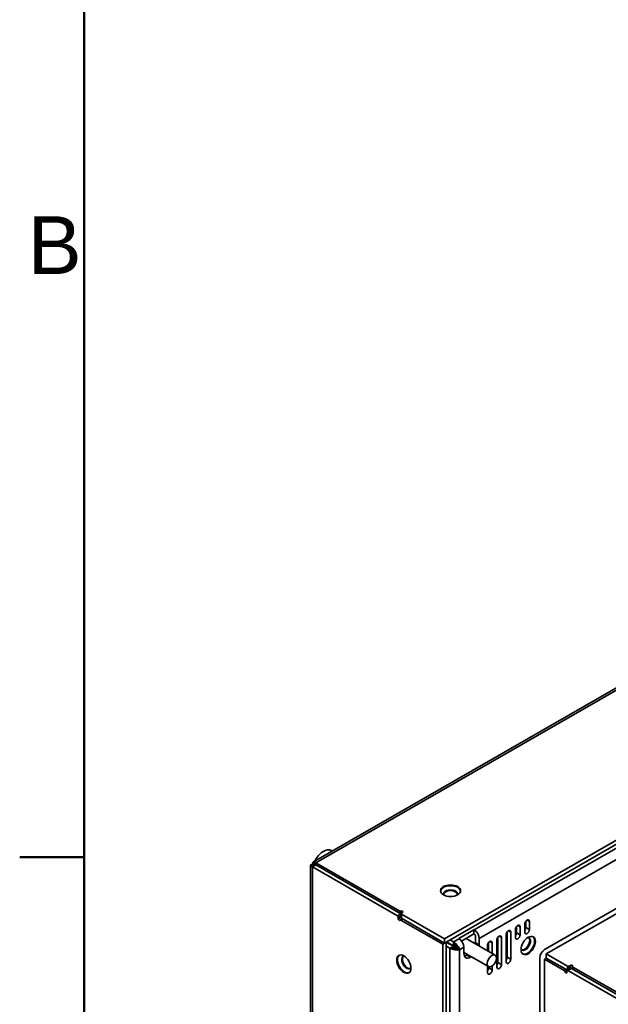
# Model space of a CAD drawing. Header units: millimetres. Extents: x 0 to 2100, y 0 to 1485.
# Tile 3 of 15: x 31 to 209, y 327 to 625. Entities that reach past the tile are written whole.
import ezdxf

# ---------------------------------------------------------------- set-up
doc = ezdxf.new("R2010")
doc.units = ezdxf.units.MM
doc.header["$LTSCALE"] = 5
for name, color, linetype, lineweight in [('Rahmen_0', 7, 'Continuous', 50), ('Rahmen_2', 7, 'Continuous', 50), ('Sichtbare Kanten(ISO)', 7, 'Continuous', 35), ('Sichtbare tangentiale Kanten(ISO)', 7, 'Continuous', 35)]:
    doc.layers.add(name, color=color, linetype=linetype, lineweight=lineweight)
doc.styles.add('Aktuell-BSI', font='arial.ttf')

# ---------------------------------------------------------------- blocks, each defined once
blk = doc.blocks.new('Ränder Standardrahmen')
at = {"layer": 'Rahmen_0'}
blk.add_line((10, 74.25), (6.1, 74.25), dxfattribs=at)
at = {"layer": 'Rahmen_0', "flags": 128}
blk.add_lwpolyline([(10, 10), (10, 287), (410, 287), (410, 10), (10, 10)], dxfattribs=at)
at = {"layer": 'Rahmen_2', "insert": (6.594, 109.625), "char_height": 3.5, "attachment_point": 7, "style": 'Aktuell-BSI'}
blk.add_mtext('B', dxfattribs=at)

msp = doc.modelspace()

# ---------------------------------------------------------------- linework, layer by layer
at = {"layer": 'Sichtbare Kanten(ISO)'}
for p, q in [((458.29, 564.86), (119.5, 369.77)), ((499.71, 542.48), (159.23, 346.42)), ((499.71, 541.26), (159.23, 345.19)), ((491.4, 517.02), (189.53, 343.19)), ((400.61, 463.11), (190.06, 341.86)), ((124.91, 373.25), (125.23, 373.07)), ((119.66, 368.79), (118.56, 368.79)), ((118.56, 368.79), (118.56, 116.41)), ((118.72, 368.9), (119.16, 368.79)), ((120.11, 368.9), (118.72, 368.57)), ((120.11, 368.9), (119.18, 368.26)), ((119.35, 368.79), (119.18, 368.87)), ((119.18, 368.87), (119.31, 368.79)), ((119.18, 368.26), (120.24, 368.87)), ((119.18, 368.26), (144.92, 353.44)), ((119.84, 368.83), (119.26, 369.44)), ((119.87, 368.84), (119.26, 369.44)), ((120, 368.87), (119.5, 369.76)), ((119.85, 369.79), (120.12, 368.89)), ((145.98, 354.05), (120.24, 368.87)), ((120.27, 369.5), (120.26, 368.86)), ((120.27, 369.5), (120.27, 368.85)), ((145.63, 354.9), (120.27, 369.5)), ((145.2, 352.95), (145.2, 352.54)), ((146.45, 352.55), (145.81, 352.18)), ((146.04, 354.11), (146.04, 352.89)), ((146.15, 354.28), (146.51, 354.48)), ((159.23, 346.42), (146.15, 353.95)), ((146.15, 352.72), (159.23, 345.19)), ((146.01, 352.16), (158.7, 344.84)), ((181.05, 350.21), (181.05, 348.27)), ((182.11, 347.66), (182.11, 350.12)), ((183.52, 350.93), (183.52, 348.48)), ((183.88, 351.84), (183.88, 349.9)), ((184.94, 349.29), (184.94, 351.75)), ((168.14, 349.18), (163.55, 346.53)), ((163.55, 346.53), (163.62, 346.49)), ((164.39, 345.79), (168.14, 347.95)), ((174.56, 341.5), (165.75, 346.57)), ((168.21, 349.14), (168.14, 349.18)), ((168.14, 347.95), (168.14, 349.18)), ((168.14, 347.95), (168.21, 347.91)), ((168.64, 347.18), (168.64, 345.24)), ((169.7, 344.63), (169.7, 346.57)), ((175.39, 346.96), (175.39, 339.29)), ((176.45, 338.68), (176.45, 346.86)), ((177.87, 347.67), (177.87, 339.5)), ((178.22, 348.58), (178.22, 340.92)), ((179.28, 340.31), (179.28, 348.49)), ((180.69, 349.3), (180.69, 346.85)), ((158.7, 344.84), (159.76, 345.45)), ((158.7, 344.84), (158.7, 93.12)), ((159.23, 345.19), (159.23, 346.42)), ((159.76, 345.45), (159.73, 345.48)), ((159.76, 345.45), (159.76, 93.73)), ((159.76, 345.43), (161.89, 344.21)), ((160.83, 343.6), (159.76, 344.21)), ((159.81, 345.52), (161.94, 344.3)), ((160.83, 343.6), (161.89, 344.21)), ((161.94, 345.52), (160.87, 346.13)), ((161.51, 343.3), (161.89, 344.21)), ((161.51, 343.3), (162.08, 344.1)), ((161.94, 345.52), (161.94, 344.3)), ((162.13, 344.18), (161.94, 345.52)), ((162.08, 344.1), (162.31, 343.12)), ((162.13, 344.18), (162.53, 345.08)), ((162.31, 343.98), (163.11, 343.07)), ((162.31, 343.12), (162.31, 343.98)), ((162.53, 345.08), (162.35, 344.04)), ((162.35, 344.04), (163.1, 344.48)), ((162.54, 343.87), (163.8, 343.17)), ((162.54, 343.87), (163.11, 343.07)), ((163.1, 344.48), (162.56, 343.9)), ((163.8, 343.17), (162.56, 343.9)), ((163.54, 343.81), (162.56, 343.9)), ((163.8, 343.17), (162.73, 343.78)), ((165.1, 343.92), (165.1, 341.98)), ((172.21, 344.42), (172.21, 342.85)), ((172.56, 345.33), (172.56, 342.65)), ((173.62, 342.04), (173.62, 345.23)), ((175.04, 346.04), (175.04, 337.87)), ((163.8, 343.06), (163.8, 343.06)), ((172.55, 338.02), (165.1, 342.31)), ((166.28, 341.63), (165.99, 341.46)), ((167.05, 340.85), (167.34, 341.02)), ((188.12, 340.74), (188.12, 125.73)), ((189.53, 340.28), (190.11, 340.61)), ((196.43, 338.2), (190.06, 341.86)), ((190.06, 341.86), (190.06, 340.64)), ((190.06, 340.64), (196.43, 336.97)), ((172.21, 338.21), (172.21, 336.24)), ((172.56, 338.01), (172.56, 337.67)), ((173.62, 337.05), (173.62, 338.16)), ((195.51, 336.83), (189.53, 340.28)), ((189.53, 126.19), (189.53, 340.28)), ((196.41, 336.89), (197.47, 337.5)), ((197.35, 338.4), (196.99, 338.2)), ((197.67, 337.49), (230.13, 318.79)), ((197.98, 338.07), (197.98, 337.31)), ((198.09, 337.91), (231.04, 318.94)), ((196.32, 336.71), (196.32, 336.28)), ((229.07, 318.18), (196.6, 336.87))]:
    msp.add_line(p, q, dxfattribs=at)
msp.add_arc((127.1, 366.51), 8, 140.5086, 154.2129, dxfattribs=at)
for centre, major_axis, ratio, start_param, end_param in [((122.54, 369.13), (2.37, 4.12), 0.578093, 0, 1.692628), ((120.66, 368.43), (-2.1, 0.37), 0.159463, 5.9184, 6.311099), ((120.66, 368.79), (2.1, 0), 0.278152, 3.141593, 3.534292), ((120.66, 368.01), (2.1, -0.81), 0.178626, 2.424982, 2.817681), ((120.66, 369.03), (2.1, 0.11), 0.478285, 3.509472, 3.902171), ((120.63, 367.99), (-1.09, 1.8), 0.538649, 0.38223, 0.774929), ((120.55, 367.95), (-1.05, 1.82), 0.457038, 0.001798, 0.394498), ((120.42, 367.87), (-0.9, 1.91), 0.408243, 5.926252, 6.318951), ((120.42, 367.87), (0.87, -1.92), 0.377575, 2.394004, 2.786703), ((120.66, 369.12), (-0.598, -0.171), 0.295323, 0.308594, 0.701293), ((161.04, 360.8), (-3.05, 0), 0.575865, 3.213807, 6.210978), ((161.04, 360.07), (2.15, 0), 0.575865, 6.046921, 9.661058), ((161.04, 359.83), (-2.15, 0), 0.575862, 3.237479, 6.187285), ((144.92, 353.11), (-0.2, 0.347), 0.578093, 3.928925, 5.499721), ((145.48, 352.38), (0.2, -0.347), 0.578093, 3.928925, 6.68612), ((145.91, 355.07), (0.4, 0), 0.575862, 3.926991, 5.11339), ((145.98, 353.72), (0.2, -0.347), 0.578093, 2.145749, 2.358128), ((146.44, 354.11), (-0.4, 0), 0.575862, 5.497787, 7.068583), ((146.44, 352.89), (-0.4, 0), 0.575862, 0, 0.785398), ((146.22, 354.64), (0.4, 0), 0.575862, 5.497787, 8.254983), ((146.01, 351.83), (-0.2, 0.347), 0.578093, 5.499721, 6.68612), ((181.4, 349.71), (0.499, 0.867), 0.578093, 5.495853, 8.637446), ((184.23, 351.34), (0.499, 0.867), 0.578093, 5.495853, 8.637446), ((183.17, 349.5), (-0.499, -0.867), 0.578093, 1.307109, 2.354261), ((163.62, 344.78), (1.05, -1.82), 0.578093, 0.787332, 2.358128), ((168.21, 347.42), (-1.05, 1.82), 0.578093, 3.928925, 5.499721), ((168.21, 347.42), (0.299, -0.52), 0.578093, 0.787332, 2.358128), ((175.75, 346.45), (-0.499, -0.867), 0.578093, 2.354261, 5.495853), ((178.57, 348.08), (-0.499, -0.867), 0.578093, 2.354261, 5.495853), ((180.34, 347.87), (-0.499, -0.867), 0.578093, 1.30711, 2.354261), ((181.4, 347.26), (0.499, 0.867), 0.578093, 2.354261, 5.495853), ((183.73, 344.92), (-1.07, -1.86), 0.578097, 6.040759, 9.667188), ((183.52, 345.04), (-1.07, -1.86), 0.578093, 0.095347, 3.046259), ((184.36, 344.56), (1.52, 2.64), 0.578097, 3.213387, 6.211383), ((184.23, 348.89), (0.499, 0.867), 0.578093, 2.354261, 5.495853), ((162.31, 344.46), (-2.1, 0.1), 0.604045, 0.812976, 1.205675), ((162.31, 344.42), (-0.595, 0.129), 0.613195, 0.91716, 1.309859), ((161.96, 343.82), (-1.15, 1.76), 0.592517, 5.072513, 5.465212), ((161.94, 343.81), (-0.393, 0.461), 0.667073, 4.984346, 5.377046), ((162.31, 344.33), (-0.58, 0.325), 0.468716, 1.434595, 1.827294), ((161.96, 343.82), (0.6, -0.3), 0.588116, 1.201002, 1.593701), ((162.31, 344.19), (0.593, -0.367), 0.253376, 4.867822, 5.260521), ((162.05, 343.87), (0.678, -0.271), 0.391026, 0.880804, 1.273503), ((162.05, 343.87), (-1.36, 1.63), 0.566873, 4.61639, 5.009089), ((162.31, 344.02), (0.6, -0.307), 0.05226, 5.131824, 5.524523), ((162.31, 344.02), (0.565, -0.367), 0.055585, 0.758882, 1.151581), ((162.17, 343.94), (-1.43, 1.58), 0.494481, 4.215312, 4.608011), ((162.17, 343.94), (1.49, -1.55), 0.477105, 0.668762, 1.06146), ((166.69, 344.12), (-1.37, -2.38), 0.578093, 2.217309, 2.354261), ((167.75, 343.51), (1.37, 2.38), 0.578093, 5.358902, 5.495853), ((172.92, 344.82), (-0.499, -0.867), 0.578093, 2.354261, 5.495853), ((147.11, 338.91), (1.52, -2.64), 0.578093, 3.213386, 6.211392), ((147.75, 339.28), (-1.07, 1.86), 0.578093, 6.040745, 9.667218), ((147.96, 339.4), (1.07, -1.86), 0.578093, 3.23693, 6.187848), ((162.31, 344.42), (2.09, -0.36), 0.609141, 4.424906, 4.817605), ((162.31, 344.33), (2.08, -0.53), 0.551219, 4.852534, 5.245233), ((162.31, 344.19), (2.09, -0.52), 0.474504, 5.222752, 5.61545), ((167.05, 343.1), (-1.37, -2.38), 0.578093, 5.495853, 7.06665), ((165.99, 343.71), (-1.37, -2.38), 0.578093, 0.395165, 0.783464), ((177.51, 340.52), (0.499, 0.867), 0.578093, 4.448699, 5.495853), ((189.53, 341.56), (-1, -1.73), 0.578093, 3.925057, 5.495853), ((171.86, 337.26), (0.499, 0.867), 0.578093, 4.448699, 5.495853), ((174.68, 338.89), (0.499, 0.867), 0.578093, 4.448699, 5.495853), ((175.75, 338.28), (-0.499, -0.867), 0.578093, 5.495853, 8.637446), ((178.57, 339.9), (-0.499, -0.867), 0.578093, 5.495853, 8.637446), ((196.71, 338.36), (0.4, 0), 0.575862, 3.926991, 5.497787), ((197.63, 338.24), (0.4, 0), 0.575862, 5.910668, 8.63938), ((197.67, 337.16), (-0.2, 0.347), 0.578093, 5.499721, 6.283185), ((198.38, 338.07), (-0.4, 0), 0.575862, 5.910669, 7.068584), ((172.92, 336.65), (-0.499, -0.867), 0.578093, 5.495853, 8.637446), ((195.51, 336.5), (0.2, -0.347), 0.578093, 1.171729, 2.358128), ((196.04, 336.45), (0.2, -0.347), 0.578093, 4.313321, 7.070517), ((196.6, 336.55), (-0.2, 0.347), 0.578093, 5.499721, 7.070517), ((196.71, 337.14), (-0.4, 0), 0.575862, 0.785398, 0.991506)]:
    msp.add_ellipse(centre, major_axis=major_axis, ratio=ratio, start_param=start_param, end_param=end_param, dxfattribs=at)
for centre, major_axis, ratio in [((161.04, 361.06), (3.05, 0), 0.575862), ((184.58, 344.43), (1.52, 2.64), 0.578093), ((146.9, 338.79), (-1.52, 2.64), 0.578093), ((173.55, 339.76), (1, 1.74), 0.578093)]:
    msp.add_ellipse(centre, major_axis=major_axis, ratio=ratio, dxfattribs=at)
at = {"layer": 'Sichtbare tangentiale Kanten(ISO)'}
for p, q in [((459.61, 564.92), (120.27, 369.5)), ((492.42, 535.84), (168.21, 349.14)), ((493.91, 533.27), (169.7, 346.57)), ((119.18, 368.26), (119.18, 115.23)), ((144.92, 353.44), (145.98, 354.05)), ((146.04, 353.43), (145.2, 352.95)), ((145.2, 352.54), (146.04, 353.02)), ((145.63, 354.25), (145.63, 354.9)), ((146.57, 352.48), (146.01, 352.16)), ((146.07, 354.85), (146.07, 354.2)), ((146.15, 353.95), (146.15, 352.72)), ((181.4, 350.53), (182.11, 350.12)), ((183.88, 349.9), (184.94, 349.29)), ((184.23, 352.15), (184.94, 351.75)), ((163.62, 346.49), (161.94, 345.52)), ((175.74, 347.27), (176.45, 346.86)), ((178.57, 348.9), (179.28, 348.49)), ((181.05, 348.27), (182.11, 347.66)), ((160.83, 343.6), (160.83, 94.85)), ((165.1, 343.92), (163.8, 343.17)), ((168.64, 345.24), (169.7, 344.63)), ((172.91, 345.64), (173.62, 345.23)), ((163.8, 343.17), (163.8, 95.29)), ((165.99, 341.46), (167.05, 340.85)), ((178.22, 340.92), (179.28, 340.31)), ((172.56, 337.67), (173.62, 337.05)), ((175.39, 339.29), (176.45, 338.68)), ((196.43, 336.97), (196.43, 338.2)), ((197.67, 337.49), (196.6, 336.87)), ((196.99, 338.2), (196.99, 337.23)), ((197.35, 338.4), (197.35, 337.44)), ((198.09, 337.24), (198.09, 337.91)), ((196.1, 337.17), (195.51, 336.83)), ((195.78, 336.48), (196.33, 336.8))]:
    msp.add_line(p, q, dxfattribs=at)

# ---------------------------------------------------------------- block references
at = {"xscale": 5, "yscale": 5, "zscale": 5}
msp.add_blockref('Ränder Standardrahmen', (0, 0), dxfattribs=at)

doc.saveas('drawing.dxf')
